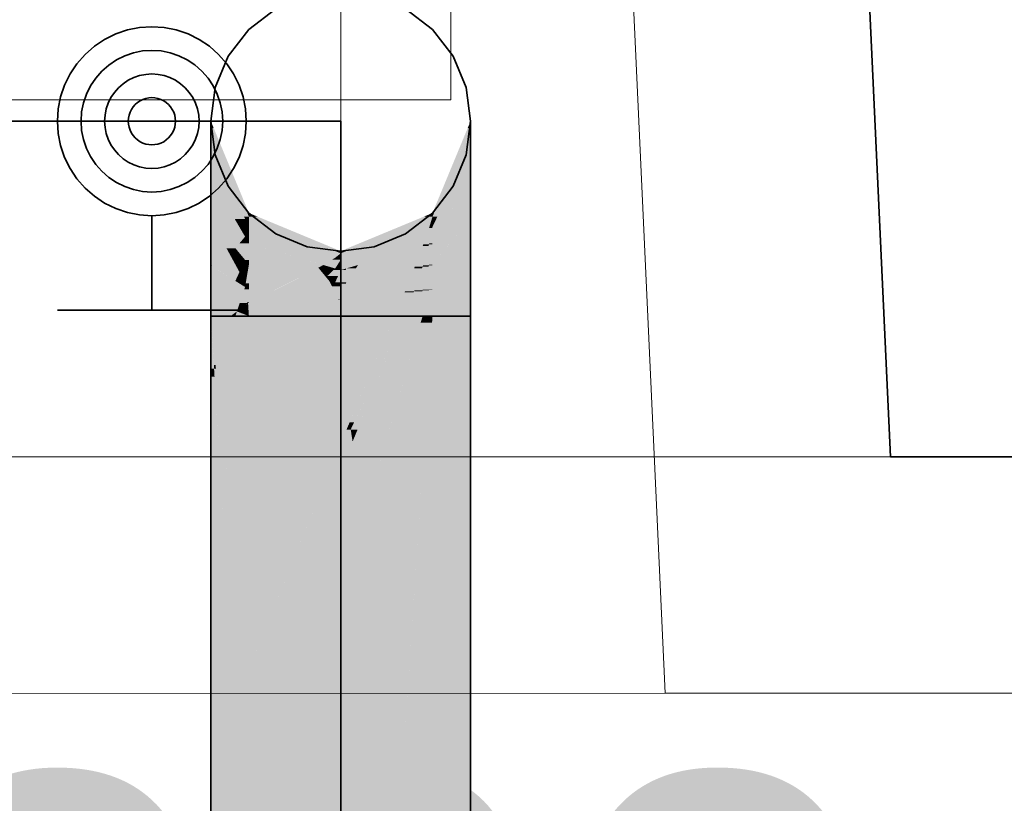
# Model space of a CAD drawing. Extents: x -297 to 573, y -46 to 548.
# Tile 227 of 256: x 233.47 to 237.64, y 445.2 to 448.52. Entities that reach past the tile are written whole.
import ezdxf
from ezdxf.lldxf.tags import DXFTag

# ---------------------------------------------------------------- set-up
doc = ezdxf.new("R2010")
doc.units = 0
doc.layers.get('0').update_dxf_attribs({"lineweight": 35})
for name, color, linetype, lineweight in [('0-Shading', 7, 'Continuous', 35), ('5_EG-AUSBAU', 7, 'Continuous', 25), ('5_EG-BESTAND', 7, 'Continuous', 25), ('5_EG-HLSE', 7, 'Continuous', 25), ('H_Heizkoerpertext', 7, 'Continuous', 35)]:
    doc.layers.add(name, color=color, linetype=linetype, lineweight=lineweight)
for name, color, linetype, lineweight, true_color in [('H_Heizkoerper', 1, 'Continuous', 35, 0xff0000), ('H_Vorlauf', 1, 'Continuous', 35, 0xff0000), ('H_Vorlauf_Beschriftung', 1, 'Continuous', 18, 0xff0000)]:
    doc.layers.add(name, color=color, linetype=linetype, lineweight=lineweight, true_color=true_color)
doc.styles.get("Standard").update_dxf_attribs({"font": 'arial.ttf'})
tags = doc.linetypes.add('ALL_S14', pattern=[0.002, 0.001, -0.001]).pattern_tags.tags
tags[6:7] = [DXFTag(74, 4), DXFTag(75, 0), DXFTag(340, '0'), DXFTag(46, 1.0), DXFTag(50, 0.0), DXFTag(44, 0.0), DXFTag(45, 0.0)]
tags[4:5] = [DXFTag(74, 4), DXFTag(75, 0), DXFTag(340, '0'), DXFTag(46, 1.0), DXFTag(50, 0.0), DXFTag(44, 0.0), DXFTag(45, 0.0)]
tags = doc.linetypes.add('PUNKT2_S9', pattern=[0.0005, 0, -0.0005]).pattern_tags.tags
tags[6:7] = [DXFTag(74, 4), DXFTag(75, 0), DXFTag(340, '0'), DXFTag(46, 1.0), DXFTag(50, 0.0), DXFTag(44, 0.0), DXFTag(45, 0.0)]
tags[4:5] = [DXFTag(74, 4), DXFTag(75, 0), DXFTag(340, '0'), DXFTag(46, 1.0), DXFTag(50, 0.0), DXFTag(44, 0.0), DXFTag(45, 0.0)]

# ---------------------------------------------------------------- blocks, each defined once
blk = doc.blocks.new('Shading-A07ALD371N', base_point=(319.9597, 393.002))
at = {"layer": '0-Shading', "color": 16, "true_color": 0x850000}
for points in [[(234.2915, 448.0634), (234.2799, 448.0634), (234.2799, 448.0915)], [(234.4346, 447.7026), (234.2915, 448.0634), (234.2799, 448.0634)], [(234.441, 447.7026), (234.4346, 447.7026), (234.2915, 448.0634)], [(235.2252, 447.7026), (235.2188, 447.7026), (235.3799, 448.0634)], [(235.2188, 447.7026), (235.3799, 448.0634), (235.3683, 448.0634)], [(235.3799, 448.0634), (235.3683, 448.0634), (235.3799, 448.0915)], [(234.441, 447.6877), (234.441, 447.7026), (234.4346, 447.7026)], [(235.2188, 447.6877), (235.2252, 447.7026), (235.2188, 447.7026)]]:
    blk.add_solid(points, dxfattribs=at)
at = {"layer": '0-Shading', "color": 14, "true_color": 0x920000}
for points in [[(234.3153, 447.981), (234.2799, 447.981), (234.2799, 448.0634)], [(235.3799, 447.981), (235.3446, 447.981), (235.3799, 448.0634)], [(234.4202, 447.6877), (234.3153, 447.981), (234.2799, 447.981)], [(234.441, 447.6877), (234.4202, 447.6877), (234.3153, 447.981)], [(235.2396, 447.6877), (235.2188, 447.6877), (235.3799, 447.981)], [(235.2188, 447.6877), (235.3799, 447.981), (235.3446, 447.981)], [(234.4248, 447.678), (234.441, 447.6877), (234.4202, 447.6877)], [(234.441, 447.678), (234.4248, 447.678), (234.441, 447.6877)], [(235.2188, 447.6442), (235.2396, 447.6877), (235.2188, 447.6877)], [(234.441, 447.6442), (234.441, 447.678), (234.4248, 447.678)]]:
    blk.add_solid(points, dxfattribs=at)
at = {"layer": '0-Shading', "color": 14, "true_color": 0x9d0000}
for points in [[(234.3426, 447.8499), (234.2799, 447.8499), (234.2799, 447.981)], [(235.3799, 447.8499), (235.3172, 447.8499), (235.3799, 447.981)], [(234.3806, 447.678), (234.3426, 447.8499), (234.2799, 447.8499)], [(234.4248, 447.678), (234.3806, 447.678), (234.3426, 447.8499)], [(235.2594, 447.6442), (235.2188, 447.6442), (235.3799, 447.8499)], [(235.2188, 447.6442), (235.3799, 447.8499), (235.3172, 447.8499)], [(234.3836, 447.6729), (234.4248, 447.678), (234.3806, 447.678)], [(234.4273, 447.6729), (234.3836, 447.6729), (234.4248, 447.678)], [(234.4004, 447.6442), (234.4273, 447.6729), (234.3836, 447.6729)], [(234.441, 447.6442), (234.4004, 447.6442), (234.4273, 447.6729)], [(234.4248, 447.6025), (234.441, 447.6442), (234.4004, 447.6442)], [(234.441, 447.6025), (234.4248, 447.6025), (234.441, 447.6442)], [(235.2188, 447.5749), (235.2594, 447.6442), (235.2188, 447.6442)], [(234.441, 447.5749), (234.441, 447.6025), (234.4248, 447.6025)]]:
    blk.add_solid(points, dxfattribs=at)
at = {"layer": '0-Shading', "color": 14, "true_color": 0xa60000}
for points in [[(234.38, 447.679), (234.2799, 447.679), (234.2799, 447.8499)], [(235.3799, 447.679), (235.2798, 447.679), (235.3799, 447.8499)], [(234.2834, 447.6748), (234.38, 447.679), (234.2799, 447.679)], [(234.3824, 447.6748), (234.2834, 447.6748), (234.38, 447.679)], [(234.3836, 447.6729), (234.3824, 447.6748), (234.2834, 447.6748)], [(234.3836, 447.6729), (234.285, 447.6729), (234.2834, 447.6748)], [(234.3433, 447.6025), (234.3836, 447.6729), (234.285, 447.6729)], [(234.4248, 447.6025), (234.3433, 447.6025), (234.3836, 447.6729)], [(235.2936, 447.5749), (235.2188, 447.5749), (235.3799, 447.679)], [(235.2188, 447.5749), (235.3799, 447.679), (235.2798, 447.679)], [(234.3836, 447.5538), (234.4248, 447.6025), (234.3433, 447.6025)], [(234.4362, 447.5538), (234.3836, 447.5538), (234.441, 447.5749)], [(234.3836, 447.5538), (234.441, 447.5749), (234.4014, 447.5749)], [(234.441, 447.5749), (234.4014, 447.5749), (234.4248, 447.6025)], [(234.441, 447.5041), (234.4248, 447.5041), (234.441, 447.5749)], [(235.2188, 447.4845), (235.2936, 447.5749), (235.2188, 447.5749)], [(234.4248, 447.5041), (234.4362, 447.5538), (234.3836, 447.5538)], [(234.441, 447.4845), (234.441, 447.5041), (234.4248, 447.5041)]]:
    blk.add_solid(points, dxfattribs=at)
at = {"layer": '0-Shading', "color": 14, "true_color": 0x8e0000}
for points in [[(234.4769, 447.6877), (234.441, 447.6877), (234.441, 447.7026)], [(234.8065, 447.5415), (234.4769, 447.6877), (234.441, 447.6877)], [(234.8299, 447.5415), (234.8065, 447.5415), (234.4769, 447.6877)], [(234.8533, 447.5415), (234.8299, 447.5415), (235.2188, 447.6877)], [(234.8299, 447.5415), (235.2188, 447.6877), (235.1829, 447.6877)], [(235.2188, 447.6877), (235.1829, 447.6877), (235.2188, 447.7026)], [(234.8299, 447.5321), (234.8299, 447.5415), (234.8065, 447.5415)], [(234.8299, 447.5321), (234.8533, 447.5415), (234.8299, 447.5415)]]:
    blk.add_solid(points, dxfattribs=at)
at = {"layer": '0-Shading', "color": 14, "true_color": 0xac0000}
for points in [[(234.5499, 447.6442), (234.441, 447.6442), (234.441, 447.6877)], [(235.2042, 447.6389), (235.0968, 447.6389), (235.2188, 447.6877)], [(235.2188, 447.6442), (235.2057, 447.6442), (235.2188, 447.6877)], [(234.2832, 447.675), (234.2799, 447.675), (234.2799, 447.679)], [(234.2834, 447.6748), (234.2832, 447.675), (234.2799, 447.675)], [(234.3569, 447.5336), (234.2799, 447.5336), (234.2799, 447.675)], [(234.2834, 447.6748), (234.28, 447.6748), (234.2799, 447.675)], [(234.3459, 447.5538), (234.2834, 447.6748), (234.28, 447.6748)], [(234.3836, 447.5538), (234.3459, 447.5538), (234.2834, 447.6748)], [(235.3799, 447.4845), (235.2188, 447.4845), (235.3799, 447.679)], [(234.7533, 447.5321), (234.5499, 447.6442), (234.441, 447.6442)], [(234.8299, 447.5321), (234.7533, 447.5321), (234.5499, 447.6442)], [(234.9066, 447.5321), (234.8299, 447.5321), (235.2042, 447.6389)], [(234.8299, 447.5321), (235.2042, 447.6389), (235.0968, 447.6389)], [(235.2042, 447.6389), (235.2188, 447.6442), (235.2057, 447.6442)], [(234.2863, 447.48), (234.2799, 447.48), (234.3569, 447.5336)], [(234.2799, 447.48), (234.3569, 447.5336), (234.2799, 447.5336)], [(234.3874, 447.4778), (234.2834, 447.4778), (234.3569, 447.5336)], [(234.3569, 447.5336), (234.3836, 447.5538), (234.3459, 447.5538)], [(234.4003, 447.5336), (234.3569, 447.5336), (234.3836, 447.5538)], [(234.373, 447.5041), (234.4003, 447.5336), (234.3569, 447.5336)], [(234.4248, 447.5041), (234.373, 447.5041), (234.4003, 447.5336)], [(234.8065, 447.5131), (234.8299, 447.5321), (234.7533, 447.5321)], [(234.8299, 447.5131), (234.8065, 447.5131), (234.8299, 447.5321)], [(234.8299, 447.5046), (234.9066, 447.5321), (234.8299, 447.5321)], [(234.2834, 447.4778), (234.2863, 447.48), (234.2799, 447.48)], [(234.3235, 447.4528), (234.3874, 447.4778), (234.2834, 447.4778)], [(234.401, 447.4528), (234.3235, 447.4528), (234.3874, 447.4778)], [(234.401, 447.4528), (234.4248, 447.5041), (234.373, 447.5041)], [(234.4356, 447.4528), (234.401, 447.4528), (234.441, 447.4845)], [(234.401, 447.4528), (234.441, 447.4845), (234.4157, 447.4845)], [(234.441, 447.4845), (234.4157, 447.4845), (234.4248, 447.5041)], [(234.441, 447.4044), (234.4273, 447.4044), (234.441, 447.4845)], [(234.8299, 447.5046), (234.8299, 447.5131), (234.8065, 447.5131)], [(235.3799, 447.48), (235.2188, 447.48), (235.3799, 447.4845)], [(235.2188, 447.48), (235.3799, 447.4845), (235.2188, 447.4845)], [(235.2188, 447.3794), (235.3799, 447.48), (235.2188, 447.48)], [(234.3836, 447.4152), (234.401, 447.4528), (234.3235, 447.4528)], [(234.4215, 447.4152), (234.3836, 447.4152), (234.401, 447.4528)], [(234.4273, 447.4044), (234.4356, 447.4528), (234.401, 447.4528)], [(234.4009, 447.4044), (234.4215, 447.4152), (234.3836, 447.4152)], [(234.4273, 447.4044), (234.4009, 447.4044), (234.4215, 447.4152)], [(234.4248, 447.3895), (234.4273, 447.4044), (234.4009, 447.4044)], [(234.4355, 447.3895), (234.4248, 447.3895), (234.4273, 447.4044)], [(234.441, 447.3794), (234.441, 447.4044), (234.4273, 447.4044)], [(234.441, 447.3794), (234.4355, 447.3895), (234.4248, 447.3895)]]:
    blk.add_solid(points, dxfattribs=at)
at = {"layer": '0-Shading', "color": 12, "true_color": 0xc70000}
for points in [[(234.6342, 447.5749), (234.441, 447.5749), (234.441, 447.6442)], [(235.177, 447.5626), (234.9914, 447.5626), (235.2042, 447.6389)], [(235.2042, 447.5706), (235.1798, 447.5706), (235.2178, 447.6389)], [(235.1798, 447.5706), (235.2178, 447.6389), (235.2042, 447.6389)], [(235.2178, 447.6389), (235.2042, 447.6389), (235.2188, 447.6442)], [(235.2188, 447.5749), (235.205, 447.5749), (235.2188, 447.6442)], [(234.6519, 447.5131), (234.6342, 447.5749), (234.441, 447.5749)], [(234.8065, 447.5131), (234.6519, 447.5131), (234.6342, 447.5749)], [(234.9274, 447.5046), (234.8299, 447.5046), (234.9887, 447.5616)], [(234.9036, 447.4825), (235.1736, 447.5616), (234.9887, 447.5616)], [(235.1736, 447.5616), (234.9887, 447.5616), (235.177, 447.5626)], [(234.9887, 447.5616), (235.177, 447.5626), (234.9914, 447.5626)], [(235.177, 447.5626), (235.2042, 447.5706), (235.1798, 447.5706)], [(235.2042, 447.5706), (235.2188, 447.5749), (235.205, 447.5749)], [(234.7562, 447.4825), (234.8065, 447.5131), (234.6519, 447.5131)], [(234.8158, 447.4825), (234.7562, 447.4825), (234.8299, 447.5046)], [(234.7562, 447.4825), (234.8299, 447.5046), (234.7926, 447.5046)], [(234.8065, 447.4678), (234.8158, 447.4825), (234.7562, 447.4825)], [(234.8299, 447.5046), (234.7926, 447.5046), (234.8065, 447.5131)], [(234.8299, 447.4678), (234.8065, 447.4678), (234.8299, 447.5046)], [(234.9036, 447.4825), (234.8299, 447.4825), (234.9274, 447.5046)], [(234.8299, 447.4825), (234.9274, 447.5046), (234.8299, 447.5046)], [(234.8299, 447.4609), (234.9036, 447.4825), (234.8299, 447.4825)], [(234.8299, 447.4609), (234.8299, 447.4678), (234.8065, 447.4678)]]:
    blk.add_solid(points, dxfattribs=at)
at = {"layer": '0-Shading', "color": 12, "true_color": 0xdd0000}
for points in [[(234.7493, 447.4845), (234.441, 447.4845), (234.441, 447.5749)], [(235.1463, 447.4825), (234.9036, 447.4825), (235.177, 447.5626)], [(235.177, 447.4759), (235.1437, 447.4759), (235.2019, 447.5626)], [(235.1437, 447.4759), (235.2019, 447.5626), (235.177, 447.5626)], [(235.2019, 447.5626), (235.177, 447.5626), (235.2042, 447.5706)], [(235.2042, 447.4815), (235.1786, 447.4815), (235.2181, 447.5706)], [(235.1786, 447.4815), (235.2181, 447.5706), (235.2042, 447.5706)], [(235.2181, 447.5706), (235.2042, 447.5706), (235.2188, 447.5749)], [(235.2188, 447.4845), (235.2046, 447.4845), (235.2188, 447.5749)], [(234.4507, 447.4825), (234.7493, 447.4845), (234.441, 447.4845)], [(234.7562, 447.4825), (234.4507, 447.4825), (234.7493, 447.4845)], [(234.6711, 447.4369), (234.7562, 447.4825), (234.4507, 447.4825)], [(234.7605, 447.4712), (234.735, 447.4712), (234.7562, 447.4825)], [(234.8065, 447.4678), (234.7618, 447.4678), (234.7562, 447.4825)], [(234.8935, 447.4678), (234.8533, 447.4678), (234.9036, 447.4825)], [(235.1409, 447.4684), (234.8939, 447.4684), (235.1463, 447.4825)], [(234.8939, 447.4684), (235.1463, 447.4825), (234.9036, 447.4825)], [(235.177, 447.4759), (235.2042, 447.4815), (235.1786, 447.4815)], [(235.2042, 447.4815), (235.2188, 447.4845), (235.2046, 447.4845)], [(234.7633, 447.4369), (234.6711, 447.4369), (234.735, 447.4712)], [(234.7822, 447.4138), (234.7633, 447.4369), (234.6711, 447.4369)], [(234.7638, 447.4362), (234.7605, 447.4712), (234.735, 447.4712)], [(234.7738, 447.4362), (234.7638, 447.4362), (234.7605, 447.4712)], [(234.7738, 447.4362), (234.8065, 447.4678), (234.7618, 447.4678)], [(234.7682, 447.4309), (234.7738, 447.4362), (234.7638, 447.4362)], [(234.7758, 447.4309), (234.7682, 447.4309), (234.7738, 447.4362)], [(234.7738, 447.4362), (234.8299, 447.4609), (234.7994, 447.4609)], [(234.8188, 447.4362), (234.7738, 447.4362), (234.8299, 447.4609)], [(234.7822, 447.4138), (234.8188, 447.4362), (234.7738, 447.4362)], [(234.8087, 447.4138), (234.7822, 447.4138), (234.8188, 447.4362)], [(234.8299, 447.4609), (234.7994, 447.4609), (234.8065, 447.4678)], [(234.8299, 447.4088), (234.8065, 447.4088), (234.8299, 447.4609)], [(234.8508, 447.4609), (234.8299, 447.4609), (234.8533, 447.4678)], [(234.8299, 447.404), (234.8508, 447.4609), (234.8299, 447.4609)], [(234.8533, 447.4088), (234.8317, 447.4088), (234.8935, 447.4678)], [(234.8317, 447.4088), (234.8935, 447.4678), (234.8533, 447.4678)], [(234.8533, 447.4088), (235.1409, 447.4684), (234.8939, 447.4684)], [(235.1409, 447.4684), (235.177, 447.4759), (235.1437, 447.4759)], [(234.7822, 447.4138), (234.7758, 447.4309), (234.7682, 447.4309)], [(234.8065, 447.4088), (234.8087, 447.4138), (234.7822, 447.4138)], [(234.8299, 447.404), (234.8299, 447.4088), (234.8065, 447.4088)], [(234.8299, 447.404), (234.8533, 447.4088), (234.8317, 447.4088)]]:
    blk.add_solid(points, dxfattribs=at)
at = {"layer": '0-Shading', "color": 14, "true_color": 0xb00000}
for points in [[(234.2834, 447.4778), (234.2799, 447.4778), (234.2799, 447.48)], [(234.2799, 447.4758), (234.2834, 447.4778), (234.2799, 447.4778)], [(234.2834, 447.4758), (234.2799, 447.4758), (234.2834, 447.4778)], [(234.3836, 447.4152), (234.2824, 447.4152), (234.2834, 447.4778)], [(235.2188, 447.3794), (235.3799, 447.3794), (235.3799, 447.48)], [(234.2799, 447.2665), (234.2834, 447.4758), (234.2799, 447.4758)], [(234.2845, 447.2681), (234.2799, 447.2681), (234.3836, 447.4152)], [(234.2799, 447.2681), (234.3836, 447.4152), (234.2824, 447.4152)], [(234.4248, 447.3895), (234.3662, 447.3895), (234.3836, 447.4152)], [(234.3977, 447.3085), (234.3117, 447.3085), (234.4248, 447.3895)], [(234.3117, 447.3085), (234.4248, 447.3895), (234.3662, 447.3895)], [(234.4326, 447.321), (234.4018, 447.321), (234.441, 447.3794)], [(234.4018, 447.321), (234.441, 447.3794), (234.4214, 447.3794)], [(234.441, 447.3794), (234.4214, 447.3794), (234.4248, 447.3895)], [(234.441, 447.324), (234.433, 447.324), (234.441, 447.3794)], [(235.2188, 447.2665), (235.3799, 447.2665), (235.2188, 447.3794)], [(235.3799, 447.2665), (235.2188, 447.3794), (235.3799, 447.3794)], [(234.3902, 447.2861), (234.4397, 447.2861), (234.4374, 447.3213)], [(234.3977, 447.3085), (234.4326, 447.321), (234.4018, 447.321)], [(234.4203, 447.3085), (234.3977, 447.3085), (234.4321, 447.3174)], [(234.3977, 447.3085), (234.4321, 447.3174), (234.4224, 447.3174)], [(234.4321, 447.3174), (234.4224, 447.3174), (234.4326, 447.321)], [(234.4321, 447.3174), (234.437, 447.321), (234.4326, 447.321)], [(234.437, 447.321), (234.4326, 447.321), (234.441, 447.324)], [(234.4326, 447.321), (234.441, 447.324), (234.433, 447.324)], [(234.441, 447.3213), (234.4374, 447.3213), (234.441, 447.324)], [(234.441, 447.2665), (234.441, 447.3213), (234.4374, 447.3213)], [(234.2834, 447.2665), (234.3638, 447.2665), (234.3367, 447.2861)], [(234.2879, 447.2681), (234.2845, 447.2681), (234.3977, 447.3085)], [(234.2845, 447.2681), (234.3977, 447.3085), (234.3117, 447.3085)], [(234.3367, 447.2861), (234.3902, 447.2861), (234.3977, 447.3085)], [(234.3638, 447.2665), (234.3367, 447.2861), (234.3902, 447.2861)], [(234.3638, 447.2665), (234.3836, 447.2665), (234.3902, 447.2861)], [(234.3836, 447.2665), (234.441, 447.2665), (234.3902, 447.2861)], [(234.3902, 447.2861), (234.4203, 447.3085), (234.3977, 447.3085)], [(234.441, 447.2665), (234.3902, 447.2861), (234.4397, 447.2861)], [(234.2799, 447.2665), (234.2834, 447.2665), (234.2845, 447.2681)], [(234.2799, 447.2665), (234.2845, 447.2681), (234.2799, 447.2681)], [(234.2802, 447.2621), (234.2834, 447.2665), (234.2799, 447.2665)], [(234.2802, 447.2621), (234.2799, 447.2621), (234.2799, 447.2665)], [(234.2799, 447.2618), (234.2802, 447.2621), (234.2799, 447.2621)], [(234.2802, 447.2618), (234.2799, 447.2618), (234.2802, 447.2621)], [(234.2835, 447.2077), (234.2799, 447.2077), (234.2802, 447.2618)], [(234.2799, 447.2077), (234.2802, 447.2618), (234.2799, 447.2618)], [(234.3579, 447.2621), (234.2802, 447.2621), (234.3638, 447.2665)], [(234.2802, 447.2621), (234.3638, 447.2665), (234.2834, 447.2665)], [(234.2835, 447.2077), (234.3579, 447.2621), (234.2802, 447.2621)], [(234.2834, 447.2665), (234.2879, 447.2681), (234.2845, 447.2681)], [(234.3598, 447.2077), (234.2835, 447.2077), (234.3836, 447.2665)], [(234.2835, 447.2077), (234.3836, 447.2665), (234.3638, 447.2665)], [(234.441, 447.0592), (234.2997, 447.0592), (234.441, 447.2665)], [(234.2997, 447.0592), (234.441, 447.2665), (234.3836, 447.2665)], [(235.3799, 445.1075), (235.3799, 447.2665), (235.2188, 447.2665)], [(235.2188, 445.1075), (235.3799, 445.1075), (235.2188, 447.2665)], [(234.2799, 447.205), (234.2835, 447.2077), (234.2799, 447.2077)], [(234.2836, 447.205), (234.2799, 447.205), (234.2835, 447.2077)], [(234.2934, 447.0436), (234.2799, 447.0436), (234.2836, 447.205)], [(234.2799, 447.0436), (234.2836, 447.205), (234.2799, 447.205)], [(234.2997, 447.0592), (234.2925, 447.0592), (234.2835, 447.2077)], [(234.2997, 447.0592), (234.3598, 447.2077), (234.2835, 447.2077)], [(234.2799, 447.0102), (234.2934, 447.0436), (234.2799, 447.0436)], [(234.2954, 447.0102), (234.2799, 447.0102), (234.2934, 447.0436)], [(234.2934, 447.0436), (234.2997, 447.0592), (234.2925, 447.0592)], [(234.3014, 447.0436), (234.2934, 447.0436), (234.2997, 447.0592)], [(234.3706, 445.7674), (234.3014, 447.0436), (234.2934, 447.0436)], [(234.441, 445.7674), (234.441, 447.0592), (234.2997, 447.0592)], [(234.441, 445.7674), (234.3706, 445.7674), (234.3014, 447.0436)], [(234.3806, 445.6024), (234.2799, 445.6024), (234.2954, 447.0102)], [(234.2799, 445.6024), (234.2954, 447.0102), (234.2799, 447.0102)], [(234.3806, 445.6024), (234.441, 445.7674), (234.3706, 445.7674)], [(234.441, 445.6024), (234.3806, 445.6024), (234.441, 445.7674)], [(234.2799, 445.3272), (234.3806, 445.6024), (234.2799, 445.6024)], [(234.3973, 445.3272), (234.2799, 445.3272), (234.3806, 445.6024)], [(234.441, 444.6047), (234.441, 445.6024), (234.3806, 445.6024)], [(234.4106, 445.1075), (234.2799, 445.1075), (234.3973, 445.3272)], [(234.2799, 445.1075), (234.3973, 445.3272), (234.2799, 445.3272)]]:
    blk.add_solid(points, dxfattribs=at)
at = {"layer": '0-Shading', "color": 1, "true_color": 0xec0000}
for points in [[(234.6711, 447.4369), (234.441, 447.4369), (234.441, 447.4845)], [(235.2027, 447.4759), (235.177, 447.4759), (235.2042, 447.4815)], [(235.2042, 447.3778), (235.1777, 447.3778), (235.2184, 447.4815)], [(235.1777, 447.3778), (235.2184, 447.4815), (235.2042, 447.4815)], [(235.2184, 447.4815), (235.2042, 447.4815), (235.2188, 447.4845)], [(235.2188, 447.3794), (235.2044, 447.3794), (235.2188, 447.4845)], [(234.5561, 447.3794), (234.441, 447.3794), (234.6711, 447.4369)], [(234.441, 447.3794), (234.6711, 447.4369), (234.441, 447.4369)], [(234.7822, 447.4138), (234.6251, 447.4138), (234.6711, 447.4369)], [(235.117, 447.4088), (234.8533, 447.4088), (235.1409, 447.4684)], [(235.1409, 447.371), (235.1018, 447.371), (235.1744, 447.4684)], [(235.1018, 447.371), (235.1744, 447.4684), (235.1409, 447.4684)], [(235.1744, 447.4684), (235.1409, 447.4684), (235.177, 447.4759)], [(235.177, 447.3749), (235.1422, 447.3749), (235.2027, 447.4759)], [(235.1422, 447.3749), (235.2027, 447.4759), (235.177, 447.4759)], [(234.8038, 447.3692), (234.5358, 447.3692), (234.7822, 447.4138)], [(234.5358, 447.3692), (234.7822, 447.4138), (234.6251, 447.4138)], [(234.8065, 447.4088), (234.7847, 447.4088), (234.7822, 447.4138)], [(234.7929, 447.3918), (234.8065, 447.4088), (234.7847, 447.4088)], [(234.7929, 447.3918), (234.8299, 447.404), (234.8026, 447.404)], [(234.8299, 447.3918), (234.7929, 447.3918), (234.8299, 447.404)], [(234.8299, 447.404), (234.8026, 447.404), (234.8065, 447.4088)], [(234.8517, 447.404), (234.8299, 447.404), (234.8533, 447.4088)], [(234.8299, 447.3377), (234.8517, 447.404), (234.8299, 447.404)], [(235.1, 447.3666), (234.8394, 447.3666), (235.117, 447.4088)], [(234.8394, 447.3666), (235.117, 447.4088), (234.8533, 447.4088)], [(234.5358, 447.3692), (234.5561, 447.3794), (234.441, 447.3794)], [(234.8184, 447.3389), (234.8038, 447.3692), (234.5358, 447.3692)], [(234.8184, 447.3389), (234.8299, 447.3918), (234.7929, 447.3918)], [(234.8299, 447.3389), (234.8184, 447.3389), (234.8299, 447.3918)], [(234.8299, 447.3377), (235.1, 447.3666), (234.8394, 447.3666)], [(235.1, 447.3666), (235.1409, 447.371), (235.1018, 447.371)], [(235.1409, 447.371), (235.177, 447.3749), (235.1422, 447.3749)], [(235.177, 447.3749), (235.2042, 447.3778), (235.1777, 447.3778)], [(235.2042, 447.3778), (235.2188, 447.3794), (235.2044, 447.3794)], [(234.8299, 447.3377), (234.8299, 447.3389), (234.8184, 447.3389)]]:
    blk.add_solid(points, dxfattribs=at)
at = {"layer": '0-Shading', "color": 1, "true_color": 0xf40000}
for points in [[(234.5358, 447.3692), (234.441, 447.3692), (234.441, 447.3794)], [(234.441, 447.324), (234.5358, 447.3692), (234.441, 447.3692)], [(234.8184, 447.3389), (234.4723, 447.3389), (234.5358, 447.3692)], [(234.8299, 447.3377), (235.088, 447.3377), (235.1, 447.3666)], [(235.0583, 447.2665), (235.1, 447.2665), (235.1, 447.3666)], [(235.1, 447.3666), (235.1392, 447.3666), (235.1409, 447.371)], [(235.1, 447.2665), (235.1409, 447.2665), (235.1409, 447.371)], [(235.1, 447.2665), (235.1, 447.3666), (235.1392, 447.3666)], [(235.1409, 447.371), (235.1757, 447.371), (235.177, 447.3749)], [(235.1409, 447.2665), (235.177, 447.2665), (235.177, 447.3749)], [(235.1409, 447.2665), (235.1409, 447.371), (235.1757, 447.371)], [(235.177, 447.3749), (235.2035, 447.3749), (235.2042, 447.3778)], [(235.177, 447.2665), (235.2042, 447.2665), (235.2042, 447.3778)], [(235.177, 447.2665), (235.177, 447.3749), (235.2035, 447.3749)], [(235.2042, 447.3778), (235.2186, 447.3778), (235.2188, 447.3794)], [(235.2042, 447.2665), (235.2188, 447.2665), (235.2188, 447.3794)], [(235.2042, 447.2665), (235.2042, 447.3778), (235.2186, 447.3778)], [(234.8208, 447.324), (234.441, 447.324), (234.8184, 447.3389)], [(234.441, 447.324), (234.8184, 447.3389), (234.4723, 447.3389)], [(234.8299, 447.2665), (234.8208, 447.324), (234.441, 447.324)], [(234.441, 447.2665), (234.8299, 447.2665), (234.441, 447.324)], [(234.8299, 447.3377), (234.8186, 447.3377), (234.8184, 447.3389)], [(234.8299, 447.2665), (234.8299, 447.3377), (234.8186, 447.3377)], [(234.8299, 447.2665), (235.0583, 447.2665), (234.8299, 447.3377)], [(235.0583, 447.2665), (234.8299, 447.3377), (235.088, 447.3377)]]:
    blk.add_solid(points, dxfattribs=at)
at = {"layer": '0-Shading', "color": 1, "true_color": 0xf50000}
for points in [[(234.8299, 446.7275), (234.441, 446.7275), (234.8299, 447.2665)], [(234.441, 446.7275), (234.8299, 447.2665), (234.441, 447.2665)], [(234.8299, 446.7275), (235.0583, 447.2665), (234.8299, 447.2665)], [(234.8863, 446.8159), (234.8674, 446.8159), (235.1, 447.2665)], [(234.8674, 446.8159), (235.1, 447.2665), (235.0583, 447.2665)], [(234.9407, 446.881), (234.9172, 446.881), (235.1, 447.2665)], [(235.1418, 446.0972), (234.9816, 446.0972), (235.217, 447.2389)], [(234.9816, 446.0972), (235.217, 447.2389), (235.1989, 447.2389)], [(235.0586, 447.0445), (235.0083, 447.0445), (235.1409, 447.2665)], [(235.0083, 447.0445), (235.1409, 447.2665), (235.1, 447.2665)], [(235.2188, 445.3843), (235.0949, 445.3843), (235.2188, 447.2665)], [(235.1481, 447.1685), (235.1046, 447.1685), (235.177, 447.2665)], [(235.1046, 447.1685), (235.177, 447.2665), (235.1409, 447.2665)], [(235.1481, 447.1685), (235.1989, 447.2389), (235.1688, 447.2389)], [(235.1855, 447.1685), (235.1481, 447.1685), (235.1989, 447.2389)], [(235.1989, 447.2389), (235.1688, 447.2389), (235.2042, 447.2665)], [(235.1688, 447.2389), (235.2042, 447.2665), (235.177, 447.2665)], [(235.1989, 447.2389), (235.2188, 447.2665), (235.2042, 447.2665)], [(235.217, 447.2389), (235.1989, 447.2389), (235.2188, 447.2665)], [(235.0443, 446.4264), (234.9293, 446.4264), (235.1855, 447.1685)], [(234.9293, 446.4264), (235.1855, 447.1685), (235.1481, 447.1685)], [(235.0586, 447.0445), (235.1481, 447.1685), (235.1046, 447.1685)], [(235.1115, 447.0445), (235.0586, 447.0445), (235.1481, 447.1685)], [(234.9848, 446.6147), (234.8994, 446.6147), (235.1115, 447.0445)], [(234.8994, 446.6147), (235.1115, 447.0445), (235.0586, 447.0445)], [(234.9407, 446.881), (235.0586, 447.0445), (235.0083, 447.0445)], [(234.9981, 446.881), (234.9407, 446.881), (235.0586, 447.0445)], [(234.8722, 446.786), (234.9407, 446.881), (234.9172, 446.881)], [(234.9014, 446.786), (234.8722, 446.786), (234.9407, 446.881)], [(234.9439, 446.7349), (234.8803, 446.7349), (234.9981, 446.881)], [(234.8803, 446.7349), (234.9981, 446.881), (234.9407, 446.881)], [(234.8722, 446.786), (234.8547, 446.786), (234.8674, 446.8159)], [(234.8722, 446.786), (234.8863, 446.8159), (234.8674, 446.8159)], [(234.8299, 446.7275), (234.8815, 446.7275), (234.8722, 446.786)], [(234.8299, 446.7275), (234.8722, 446.786), (234.8547, 446.786)], [(234.8803, 446.7349), (234.9014, 446.786), (234.8722, 446.786)], [(234.441, 445.7674), (234.8299, 446.7275), (234.441, 446.7275)], [(234.8299, 446.4307), (234.7097, 446.4307), (234.8299, 446.7275)], [(234.8299, 444.6047), (235.2188, 444.6047), (234.8299, 446.7275)], [(235.2188, 444.6047), (234.8299, 446.7275), (234.8815, 446.7275)], [(234.8994, 446.6147), (234.9439, 446.7349), (234.8803, 446.7349)], [(234.9293, 446.4264), (234.9848, 446.6147), (234.8994, 446.6147)], [(234.441, 445.7674), (234.7534, 445.7674), (234.7097, 446.4307)], [(234.8299, 444.6047), (234.8299, 446.4307), (234.7097, 446.4307)], [(234.9816, 446.0972), (235.0443, 446.4264), (234.9293, 446.4264)], [(235.0949, 445.3843), (235.1418, 446.0972), (234.9816, 446.0972)], [(234.441, 444.6047), (234.8299, 444.6047), (234.441, 445.7674)], [(234.8299, 444.6047), (234.441, 445.7674), (234.7534, 445.7674)], [(235.2188, 444.6047), (235.2188, 445.3843), (235.0949, 445.3843)]]:
    blk.add_solid(points, dxfattribs=at)
blk = doc.blocks.new('Referenz-A07ALD4Q1N', base_point=(-101.907, -12.8362))
at = {"layer": '5_EG-AUSBAU', "color": 0, "lineweight": 13}
for p, q in [((235.9252, 451.7041), (236.2048, 445.6698)), ((236.2048, 445.6698), (214.3409, 445.6493)), ((236.2048, 445.6698), (279.0493, 445.6698))]:
    blk.add_line(p, q, dxfattribs=at)
at = {"layer": '5_EG-BESTAND', "color": 0, "lineweight": 35}
for p, q in [((237.1596, 446.6698), (236.8262, 453.8629)), ((278.0944, 446.6698), (237.1596, 446.6698))]:
    blk.add_line(p, q, dxfattribs=at)
at = {"layer": '5_EG-BESTAND', "color": 0, "linetype": 'PUNKT2_S9', "lineweight": 13, "ltscale": 0.13}
blk.add_line((213.4213, 446.6698), (237.1694, 446.6698), dxfattribs=at)
at = {"layer": '5_EG-HLSE', "color": 0, "linetype": 'ALL_S14', "lineweight": 13, "ltscale": 0.13}
for p, q in [((235.2958, 450.182), (235.2958, 448.182)), ((235.2958, 448.182), (215.2958, 448.182)), ((235.2958, 448.182), (235.2958, 448.182))]:
    blk.add_line(p, q, dxfattribs=at)
blk = doc.blocks.new('Heizkörper-A07ALD521N', base_point=(206.5232, 441.6479))
at = {"layer": 'H_Vorlauf', "color": 0, "linetype": 'ByBlock', "lineweight": -2, "ltscale": 0.35}
for p, q in [((233.9777, 448.488), (233.9263, 448.4778)), ((234.0299, 448.4914), (233.9777, 448.488)), ((234.0821, 448.488), (234.0299, 448.4914)), ((234.1334, 448.4778), (234.0821, 448.488)), ((233.8299, 448.4378), (233.7864, 448.4088)), ((233.8768, 448.461), (233.8299, 448.4378)), ((233.9263, 448.4778), (233.8768, 448.461)), ((234.183, 448.461), (234.1334, 448.4778)), ((234.2299, 448.4379), (234.183, 448.461)), ((234.2734, 448.4088), (234.2299, 448.4379)), ((233.7864, 448.4088), (233.747, 448.3743)), ((234.3127, 448.3743), (234.2734, 448.4088)), ((233.747, 448.3743), (233.7125, 448.3349)), ((233.9151, 448.3686), (233.8799, 448.3512)), ((233.9522, 448.3812), (233.9151, 448.3686)), ((233.9907, 448.3889), (233.9522, 448.3812)), ((234.0299, 448.3914), (233.9907, 448.3889)), ((234.069, 448.3889), (234.0299, 448.3914)), ((234.1075, 448.3812), (234.069, 448.3889)), ((234.1447, 448.3686), (234.1075, 448.3812)), ((234.1799, 448.3513), (234.1447, 448.3686)), ((234.3472, 448.335), (234.3127, 448.3743)), ((233.7125, 448.3349), (233.6835, 448.2914)), ((233.8473, 448.3294), (233.8178, 448.3036)), ((233.8799, 448.3512), (233.8473, 448.3294)), ((234.2125, 448.3295), (234.1799, 448.3513)), ((234.242, 448.3036), (234.2125, 448.3295)), ((234.3763, 448.2915), (234.3472, 448.335)), ((233.6835, 448.2914), (233.6603, 448.2445)), ((233.7919, 448.2741), (233.7701, 448.2414)), ((233.8178, 448.3036), (233.7919, 448.2741)), ((233.9534, 448.2762), (233.9299, 448.2646)), ((233.9781, 448.2846), (233.9534, 448.2762)), ((234.0038, 448.2897), (233.9781, 448.2846)), ((234.0299, 448.2914), (234.0038, 448.2897)), ((234.056, 448.2897), (234.0299, 448.2914)), ((234.0817, 448.2846), (234.056, 448.2897)), ((234.1064, 448.2762), (234.0817, 448.2846)), ((234.1299, 448.2647), (234.1064, 448.2762)), ((234.2679, 448.2741), (234.242, 448.3036)), ((234.2897, 448.2415), (234.2679, 448.2741)), ((234.3994, 448.2445), (234.3763, 448.2915)), ((233.6603, 448.2445), (233.6435, 448.1949)), ((233.7701, 448.2414), (233.7527, 448.2062)), ((233.8885, 448.2329), (233.8712, 448.2132)), ((233.9081, 448.2501), (233.8885, 448.2329)), ((233.9299, 448.2646), (233.9081, 448.2501)), ((234.1516, 448.2501), (234.1299, 448.2647)), ((234.1713, 448.2329), (234.1516, 448.2501)), ((234.1886, 448.2132), (234.1713, 448.2329)), ((234.3071, 448.2063), (234.2897, 448.2415)), ((234.4163, 448.195), (234.3994, 448.2445)), ((233.6435, 448.1949), (233.6333, 448.1436)), ((233.7527, 448.2062), (233.7401, 448.1691)), ((233.8567, 448.1914), (233.8451, 448.168)), ((233.8712, 448.2132), (233.8567, 448.1914)), ((234.004, 448.188), (233.9916, 448.1838)), ((234.0168, 448.1906), (234.004, 448.188)), ((234.0299, 448.1914), (234.0168, 448.1906)), ((234.0429, 448.1906), (234.0299, 448.1914)), ((234.0558, 448.188), (234.0429, 448.1906)), ((234.0682, 448.1838), (234.0558, 448.188)), ((234.2031, 448.1914), (234.1886, 448.2132)), ((234.2147, 448.168), (234.2031, 448.1914)), ((234.3197, 448.1691), (234.3071, 448.2063)), ((234.4265, 448.1437), (234.4163, 448.195)), ((233.7401, 448.1691), (233.7325, 448.1306)), ((233.8451, 448.168), (233.8367, 448.1432)), ((233.9506, 448.1523), (233.9433, 448.1414)), ((233.9592, 448.1621), (233.9506, 448.1523)), ((233.969, 448.1708), (233.9592, 448.1621)), ((233.9799, 448.178), (233.969, 448.1708)), ((233.9916, 448.1838), (233.9799, 448.178)), ((234.0799, 448.178), (234.0682, 448.1838)), ((234.0908, 448.1708), (234.0799, 448.178)), ((234.1006, 448.1622), (234.0908, 448.1708)), ((234.1092, 448.1523), (234.1006, 448.1622)), ((234.1165, 448.1414), (234.1092, 448.1523)), ((234.2231, 448.1432), (234.2147, 448.168)), ((234.3273, 448.1306), (234.3197, 448.1691)), ((233.6333, 448.1436), (233.6299, 448.0914)), ((233.7325, 448.1306), (233.7299, 448.0914)), ((233.8316, 448.1175), (233.8299, 448.0914)), ((233.8367, 448.1432), (233.8316, 448.1175)), ((233.9308, 448.1045), (233.9299, 448.0914)), ((233.9333, 448.1173), (233.9308, 448.1045)), ((233.9375, 448.1297), (233.9333, 448.1173)), ((233.9433, 448.1414), (233.9375, 448.1297)), ((234.1223, 448.1297), (234.1165, 448.1414)), ((234.1265, 448.1173), (234.1223, 448.1297)), ((234.129, 448.1045), (234.1265, 448.1173)), ((234.1299, 448.0914), (234.129, 448.1045)), ((234.2282, 448.1176), (234.2231, 448.1432)), ((234.2299, 448.0915), (234.2282, 448.1176)), ((234.3299, 448.0915), (234.3273, 448.1306)), ((234.4299, 448.0915), (234.4265, 448.1437)), ((233.2299, 448.0914), (234.8299, 448.0915)), ((233.6299, 448.0914), (233.6333, 448.0392)), ((233.7299, 448.0914), (233.7325, 448.0523)), ((233.8299, 448.0914), (233.8316, 448.0653)), ((233.8316, 448.0653), (233.8367, 448.0397)), ((233.9299, 448.0914), (233.9308, 448.0784)), ((233.9308, 448.0784), (233.9333, 448.0656)), ((233.9333, 448.0656), (233.9375, 448.0532)), ((234.1223, 448.0532), (234.1265, 448.0656)), ((234.1265, 448.0656), (234.129, 448.0784)), ((234.129, 448.0784), (234.1299, 448.0914)), ((234.2231, 448.0397), (234.2282, 448.0653)), ((234.2282, 448.0653), (234.2299, 448.0915)), ((234.3273, 448.0523), (234.3299, 448.0915)), ((234.4265, 448.0393), (234.4299, 448.0915)), ((233.6333, 448.0392), (233.6435, 447.9879)), ((233.7325, 448.0523), (233.7401, 448.0138)), ((233.8367, 448.0397), (233.8451, 448.0149)), ((233.9375, 448.0532), (233.9433, 448.0414)), ((233.9433, 448.0414), (233.9506, 448.0306)), ((233.9506, 448.0306), (233.9592, 448.0207)), ((233.9592, 448.0207), (233.969, 448.0121)), ((234.0908, 448.0121), (234.1006, 448.0207)), ((234.1006, 448.0207), (234.1092, 448.0306)), ((234.1092, 448.0306), (234.1165, 448.0414)), ((234.1165, 448.0414), (234.1223, 448.0532)), ((234.2147, 448.0149), (234.2231, 448.0397)), ((234.3197, 448.0138), (234.3273, 448.0523)), ((234.4163, 447.9879), (234.4265, 448.0393)), ((233.6435, 447.9879), (233.6604, 447.9383)), ((233.7401, 448.0138), (233.7527, 447.9766)), ((233.8451, 448.0149), (233.8567, 447.9914)), ((233.8567, 447.9914), (233.8712, 447.9697)), ((233.969, 448.0121), (233.9799, 448.0048)), ((233.9799, 448.0048), (233.9916, 447.999)), ((233.9916, 447.999), (234.004, 447.9948)), ((234.004, 447.9948), (234.0169, 447.9923)), ((234.0169, 447.9923), (234.0299, 447.9914)), ((234.0299, 447.9914), (234.043, 447.9923)), ((234.043, 447.9923), (234.0558, 447.9948)), ((234.0558, 447.9948), (234.0682, 447.9991)), ((234.0682, 447.9991), (234.0799, 448.0048)), ((234.0799, 448.0048), (234.0908, 448.0121)), ((234.1886, 447.9697), (234.2031, 447.9914)), ((234.2031, 447.9914), (234.2147, 448.0149)), ((234.3071, 447.9767), (234.3197, 448.0138)), ((234.3995, 447.9384), (234.4163, 447.9879)), ((233.6604, 447.9383), (233.6835, 447.8914)), ((233.7527, 447.9766), (233.7701, 447.9414)), ((233.7701, 447.9414), (233.7919, 447.9088)), ((233.8712, 447.9697), (233.8885, 447.95)), ((233.8885, 447.95), (233.9082, 447.9328)), ((234.1517, 447.9328), (234.1713, 447.95)), ((234.1713, 447.95), (234.1886, 447.9697)), ((234.2679, 447.9088), (234.2897, 447.9415)), ((234.2897, 447.9415), (234.3071, 447.9767)), ((234.3763, 447.8915), (234.3995, 447.9384)), ((233.7919, 447.9088), (233.8178, 447.8793)), ((233.9082, 447.9328), (233.9299, 447.9182)), ((233.9299, 447.9182), (233.9534, 447.9067)), ((233.9534, 447.9067), (233.9781, 447.8983)), ((233.9781, 447.8983), (234.0038, 447.8931)), ((234.056, 447.8932), (234.0817, 447.8983)), ((234.0817, 447.8983), (234.1064, 447.9067)), ((234.1064, 447.9067), (234.1299, 447.9182)), ((234.1299, 447.9182), (234.1517, 447.9328)), ((234.242, 447.8793), (234.2679, 447.9088)), ((233.6835, 447.8914), (233.7126, 447.8479)), ((233.8178, 447.8793), (233.8473, 447.8534)), ((233.8473, 447.8534), (233.8799, 447.8316)), ((234.0038, 447.8931), (234.0299, 447.8914)), ((234.0299, 447.8914), (234.056, 447.8932)), ((234.1799, 447.8316), (234.2125, 447.8534)), ((234.2125, 447.8534), (234.242, 447.8793)), ((234.3473, 447.848), (234.3763, 447.8915)), ((233.7126, 447.8479), (233.7471, 447.8086)), ((233.8799, 447.8316), (233.9151, 447.8143)), ((233.9151, 447.8143), (233.9523, 447.8017)), ((234.1076, 447.8017), (234.1447, 447.8143)), ((234.1447, 447.8143), (234.1799, 447.8316)), ((234.3128, 447.8086), (234.3473, 447.848)), ((233.7471, 447.8086), (233.7864, 447.7741)), ((233.7864, 447.7741), (233.8299, 447.745)), ((233.9523, 447.8017), (233.9908, 447.794)), ((233.9908, 447.794), (234.0299, 447.7914)), ((234.0299, 447.7914), (234.0691, 447.794)), ((234.0691, 447.794), (234.1076, 447.8017)), ((234.2299, 447.745), (234.2734, 447.7741)), ((234.2734, 447.7741), (234.3128, 447.8086)), ((233.8299, 447.745), (233.8769, 447.7219)), ((234.183, 447.7219), (234.2299, 447.745)), ((233.8769, 447.7219), (233.9264, 447.7051)), ((233.9264, 447.7051), (233.9777, 447.6949)), ((233.9777, 447.6949), (234.0299, 447.6914)), ((234.0299, 447.6914), (234.0821, 447.6949)), ((234.0299, 447.6914), (234.03, 447.2914)), ((234.0821, 447.6949), (234.1335, 447.7051)), ((234.1335, 447.7051), (234.183, 447.7219)), ((234.43, 447.2915), (233.63, 447.2914))]:
    blk.add_line(p, q, dxfattribs=at)
at = {"layer": 'H_Heizkoerpertext', "linetype": 'ByBlock', "lineweight": -2, "ltscale": 0.35, "insert": (208.1987, 445.3231), "char_height": 2, "attachment_point": 1, "rotation": 0.0037}
blk.add_mtext('{\\W0.9;\\fArial;Radiavector ZRV 900 828 210}', dxfattribs=at)
blk = doc.blocks.new('Rohr - 1703-A07ALD661N', base_point=(234.8299, 443.7797))
at = {"color": 0, "linetype": 'ByBlock', "lineweight": -2, "ltscale": 0.35}
blk.add_line((234.8299, 443.7797), (234.8299, 448.0915), dxfattribs=at)
blk = doc.blocks.new('Bauteilbeschriftung-A07ALD681N', base_point=(216.1263, 443.7797))
at = {"color": 0, "linetype": 'ByBlock', "lineweight": -2, "ltscale": 0.18}
blk.add_line((234.8299, 494.5932), (234.8299, 443.7797), dxfattribs=at)
blk = doc.blocks.new('Geometrie-A07ALD921N', base_point=(234.2799, 392.869))
at = {"layer": 'H_Vorlauf', "lineweight": -2}
for p, q in [((234.5549, 448.5678), (234.441, 448.4804)), ((234.441, 448.4804), (234.5549, 448.5678)), ((235.2188, 448.4804), (235.1049, 448.5678)), ((235.1049, 448.5678), (235.2188, 448.4804)), ((234.441, 448.4804), (234.3536, 448.3665)), ((234.3536, 448.3665), (234.441, 448.4804)), ((235.3062, 448.3665), (235.2188, 448.4804)), ((235.2188, 448.4804), (235.3062, 448.3665)), ((234.3536, 448.3665), (234.2986, 448.2338)), ((234.2986, 448.2338), (234.3536, 448.3665)), ((235.3612, 448.2338), (235.3062, 448.3665)), ((235.3062, 448.3665), (235.3612, 448.2338)), ((234.2986, 448.2338), (234.2799, 448.0915)), ((234.2799, 448.0915), (234.2986, 448.2338)), ((235.3799, 448.0915), (235.3612, 448.2338)), ((235.3612, 448.2338), (235.3799, 448.0915)), ((234.2799, 448.0915), (234.2986, 447.9491)), ((234.2799, 448.0915), (234.2799, 448.0634)), ((234.2986, 447.9491), (234.2799, 448.0915)), ((234.2799, 448.0634), (234.2799, 447.981)), ((235.3612, 447.9491), (235.3799, 448.0915)), ((235.3799, 448.0915), (235.3612, 447.9491)), ((235.3799, 448.0915), (235.3799, 448.0634)), ((235.3799, 448.0634), (235.3799, 447.981)), ((234.2799, 447.981), (234.2799, 447.8499)), ((235.3799, 447.981), (235.3799, 447.8499)), ((234.2986, 447.9491), (234.3536, 447.8165)), ((234.3536, 447.8165), (234.2986, 447.9491)), ((235.3062, 447.8165), (235.3612, 447.9491)), ((235.3612, 447.9491), (235.3062, 447.8165)), ((234.2799, 447.8499), (234.2799, 447.679)), ((234.3536, 447.8165), (234.441, 447.7026)), ((234.441, 447.7026), (234.3536, 447.8165)), ((235.2188, 447.7026), (235.3062, 447.8165)), ((235.3062, 447.8165), (235.2188, 447.7026)), ((235.3799, 447.8499), (235.3799, 447.679)), ((234.441, 447.7026), (234.5549, 447.6152)), ((234.5549, 447.6152), (234.441, 447.7026)), ((235.1049, 447.6152), (235.2188, 447.7026)), ((235.2188, 447.7026), (235.1049, 447.6152)), ((234.2799, 447.679), (234.2799, 447.48)), ((235.3799, 447.679), (235.3799, 447.48)), ((234.5549, 447.6152), (234.6876, 447.5602)), ((234.6876, 447.5602), (234.5549, 447.6152)), ((234.9723, 447.5602), (235.1049, 447.6152)), ((235.1049, 447.6152), (234.9723, 447.5602)), ((234.6876, 447.5602), (234.8299, 447.5415)), ((234.8299, 447.5415), (234.6876, 447.5602)), ((234.8299, 447.5415), (234.9723, 447.5602)), ((234.9723, 447.5602), (234.8299, 447.5415)), ((234.2799, 447.48), (234.2799, 447.2665)), ((235.3799, 447.48), (235.3799, 447.2665)), ((234.2986, 447.2665), (234.2799, 447.2665)), ((234.2799, 447.2665), (234.2986, 447.2665)), ((234.2799, 447.2665), (234.2799, 444.6047)), ((234.2799, 447.2665), (234.6021, 447.2665)), ((234.3536, 447.2665), (234.2986, 447.2665)), ((234.2986, 447.2665), (234.3536, 447.2665)), ((234.441, 447.2665), (234.3536, 447.2665)), ((234.3536, 447.2665), (234.441, 447.2665)), ((234.5549, 447.2665), (234.441, 447.2665)), ((234.441, 447.2665), (234.5549, 447.2665)), ((234.6876, 447.2665), (234.5549, 447.2665)), ((234.5549, 447.2665), (234.6876, 447.2665)), ((234.6021, 447.2665), (235.0577, 447.2665)), ((234.8299, 447.2665), (234.6876, 447.2665)), ((234.6876, 447.2665), (234.8299, 447.2665)), ((234.8299, 447.2665), (234.9723, 447.2665)), ((234.9723, 447.2665), (234.8299, 447.2665)), ((234.9723, 447.2665), (235.1049, 447.2665)), ((235.1049, 447.2665), (234.9723, 447.2665)), ((235.0577, 447.2665), (235.3799, 447.2665)), ((235.1049, 447.2665), (235.2188, 447.2665)), ((235.2188, 447.2665), (235.1049, 447.2665)), ((235.2188, 447.2665), (235.3062, 447.2665)), ((235.3062, 447.2665), (235.2188, 447.2665)), ((235.3062, 447.2665), (235.3612, 447.2665)), ((235.3612, 447.2665), (235.3062, 447.2665)), ((235.3612, 447.2665), (235.3799, 447.2665)), ((235.3799, 447.2665), (235.3612, 447.2665)), ((235.3799, 444.6047), (235.3799, 447.2665))]:
    blk.add_line(p, q, dxfattribs=at)

msp = doc.modelspace()

# ---------------------------------------------------------------- block references
at = {"color": 251, "lineweight": 25, "ltscale": 0.25, "true_color": 0x585858}
msp.add_blockref('Referenz-A07ALD4Q1N', (-101.907, -12.8362), dxfattribs=at)
at = {"linetype": 'Continuous', "ltscale": 0.35}
msp.add_blockref('Geometrie-A07ALD921N', (234.2799, 392.869), dxfattribs=at)
msp.add_blockref('Shading-A07ALD371N', (319.9597, 393.002))
at = {"layer": 'H_Heizkoerper', "ltscale": 0.35}
msp.add_blockref('Heizkörper-A07ALD521N', (206.5232, 441.6479), dxfattribs=at)
at = {"layer": 'H_Vorlauf', "ltscale": 0.35}
msp.add_blockref('Rohr - 1703-A07ALD661N', (234.8299, 443.7797), dxfattribs=at)
at = {"layer": 'H_Vorlauf_Beschriftung', "ltscale": 0.18}
msp.add_blockref('Bauteilbeschriftung-A07ALD681N', (216.1263, 443.7797), dxfattribs=at)

doc.saveas('drawing.dxf')
